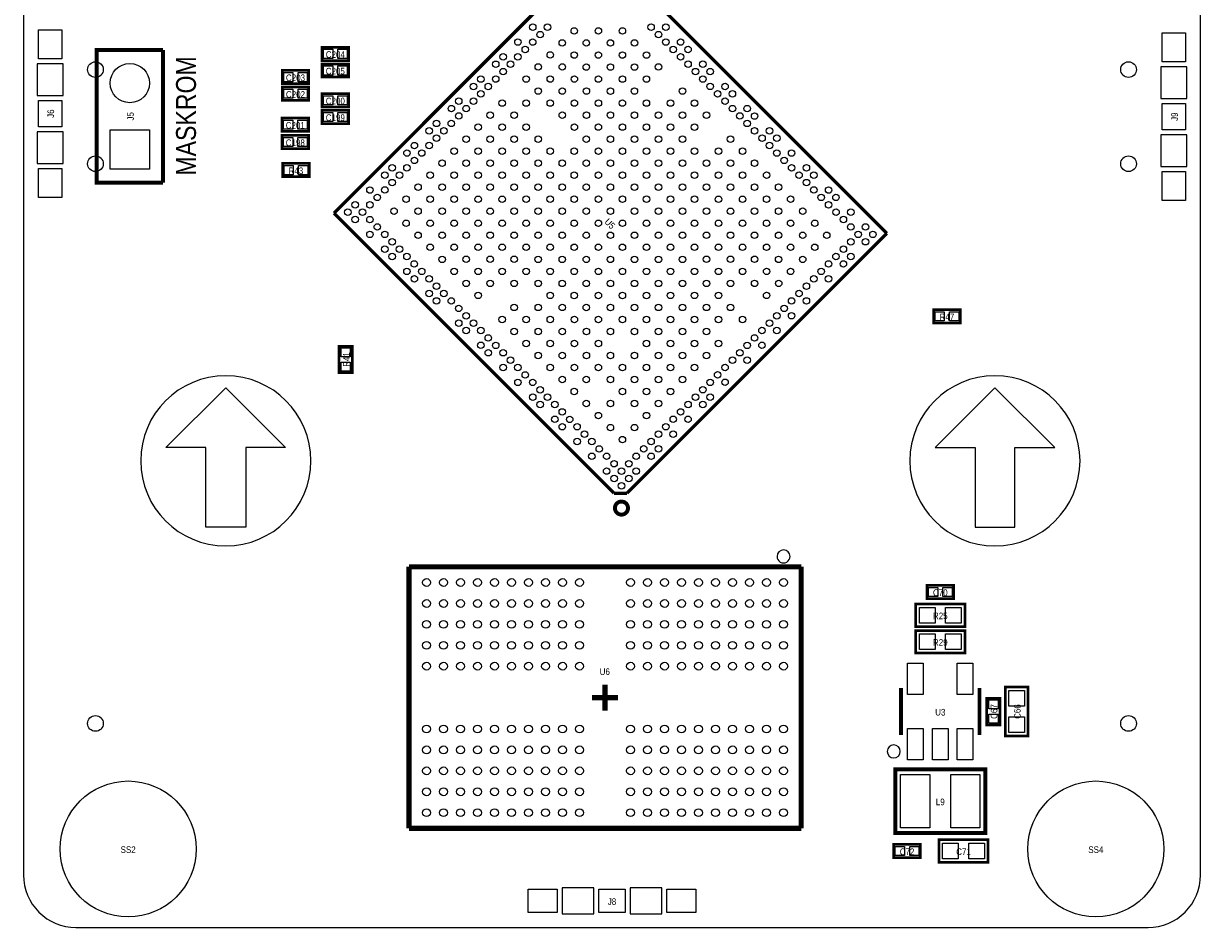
# Model space of a CAD drawing. Extents: x 0 to 45, y 0 to 62.
# Tile 1 of 2: x 0 to 45, y 0 to 34.6. Entities that reach past the tile are written whole.
import ezdxf
from ezdxf.enums import TextEntityAlignment as Align

# ---------------------------------------------------------------- set-up
doc = ezdxf.new("R2010")
doc.units = 0
for name, color, linetype in [('BG_OUTLINE', 92, 'CONTINUOUS'), ('BG_SILKSCREEN_TOP', 30, 'CONTINUOUS'), ('PG_SILKSCREEN_TOP', 253, 'CONTINUOUS'), ('PIN_TOP', 92, 'CONTINUOUS'), ('RD_SILKSCREEN_TOP', 7, 'CONTINUOUS')]:
    doc.layers.add(name, color=color, linetype=linetype)

msp = doc.modelspace()

# ---------------------------------------------------------------- linework, layer by layer
at = {"layer": 'BG_OUTLINE'}
msp.add_lwpolyline([(42.999914, 0, 0.414214), (44.99991, 1.999996), (44.99991, 59.99988, 0.414214), (42.999914, 61.999876), (1.999996, 61.999876, 0.414214), (0, 59.99988), (0, 1.999996, 0.414214), (1.999996, 0), (41.999916, 0)], format="xyb", close=True, dxfattribs=at)
at = {"layer": 'BG_SILKSCREEN_TOP'}
for points in [[(10.9855, 17.84096, 1), (4.480052, 17.84096, 1)], [(40.395144, 17.84096, 1), (33.889696, 17.84096, 1)]]:
    msp.add_lwpolyline(points, format="xyb", close=True, dxfattribs=at)
for points in [[(8.494776, 15.30096), (6.970776, 15.30096), (6.970776, 18.34896), (5.446776, 18.34896), (7.732776, 20.63496), (10.018776, 18.34896), (8.494776, 18.34896)], [(36.38042, 15.30096), (37.90442, 15.30096), (37.90442, 18.34896), (39.42842, 18.34896), (37.14242, 20.63496), (34.85642, 18.34896), (36.38042, 18.34896)]]:
    msp.add_lwpolyline(points, close=True, dxfattribs=at)
at = {"layer": 'PG_SILKSCREEN_TOP'}
for points, const_width in [([(11.866118, 27.311858), (22.04974, 37.49548)], 0.127), ([(22.04974, 37.49548), (33.009078, 26.536142)], 0.127), ([(5.334, 28.4734), (2.794, 28.4734), (2.794, 33.5534), (5.334, 33.5534)], 0.150114), ([(5.334, 28.4734), (5.334, 33.5534)], 0.150114), ([(12.429998, 33.655), (11.413998, 33.655), (11.413998, 33.147), (12.429998, 33.147), (12.429998, 33.655)], 0.1016), ([(12.429998, 33.02), (11.413998, 33.02), (11.413998, 32.512), (12.429998, 32.512), (12.429998, 33.02)], 0.1016), ([(10.905998, 32.766), (9.889998, 32.766), (9.889998, 32.258), (10.905998, 32.258), (10.905998, 32.766)], 0.1016), ([(10.905998, 32.131), (9.889998, 32.131), (9.889998, 31.623), (10.905998, 31.623), (10.905998, 32.131)], 0.1016), ([(12.429998, 31.877), (11.413998, 31.877), (11.413998, 31.369), (12.429998, 31.369), (12.429998, 31.877)], 0.1016), ([(12.429998, 31.242), (11.413998, 31.242), (11.413998, 30.734), (12.429998, 30.734), (12.429998, 31.242)], 0.1016), ([(10.898632, 30.948376), (9.882632, 30.948376), (9.882632, 30.440376), (10.898632, 30.440376), (10.898632, 30.948376)], 0.1016), ([(10.898632, 30.282388), (9.882632, 30.282388), (9.882632, 29.774388), (10.898632, 29.774388), (10.898632, 30.282388)], 0.1016), ([(10.922, 29.21), (9.906, 29.21), (9.906, 28.702), (10.922, 28.702), (10.922, 29.21)], 0.1016), ([(22.577806, 16.600424), (11.866118, 27.311858)], 0.127), ([(33.009078, 26.536142), (23.07336, 16.600424)], 0.127), ([(34.798, 23.114), (35.814, 23.114), (35.814, 23.622), (34.798, 23.622), (34.798, 23.114)], 0.1016), ([(12.065, 22.225), (12.065, 21.209), (12.573, 21.209), (12.573, 22.225), (12.065, 22.225)], 0.1016), ([(23.07336, 16.600424), (22.577806, 16.600424)], 0.127), ([(14.734286, 3.78841), (14.734286, 13.78839)], 0.199898), ([(14.734286, 13.78839), (29.73451, 13.78839)], 0.199898), ([(29.73451, 13.78839), (29.73451, 3.78841)], 0.199898), ([(34.544, 12.573), (35.56, 12.573), (35.56, 13.081), (34.544, 13.081), (34.544, 12.573)], 0.1016), ([(34.1122, 12.3698), (35.9918, 12.3698), (35.9918, 11.5062), (34.1122, 11.5062), (34.1122, 12.3698)], 0.1016), ([(34.1122, 11.3538), (35.9918, 11.3538), (35.9918, 10.4902), (34.1122, 10.4902), (34.1122, 11.3538)], 0.1016), ([(22.234398, 9.288526), (22.234398, 8.7884)], 0.199898), ([(33.551876, 7.355078), (33.551876, 9.154922)], 0.150114), ([(36.552124, 9.154922), (36.552124, 7.355078)], 0.150114), ([(38.4048, 9.1948), (38.4048, 7.3152), (37.5412, 7.3152), (37.5412, 9.1948), (38.4048, 9.1948)], 0.1016), ([(21.734272, 8.7884), (22.234398, 8.7884)], 0.199898), ([(22.234398, 8.7884), (22.734524, 8.7884)], 0.199898), ([(22.234398, 8.7884), (22.234398, 8.288274)], 0.199898), ([(36.83, 8.763), (36.83, 7.747), (37.338, 7.747), (37.338, 8.763), (36.83, 8.763)], 0.1016), ([(36.770818, 6.04901), (33.333182, 6.04901), (33.333182, 3.608832), (36.771072, 3.608832), (36.771072, 6.04901), (36.770818, 6.04901)], 0.1524), ([(29.73451, 3.78841), (14.734286, 3.78841)], 0.199898), ([(34.29, 3.175), (33.274, 3.175), (33.274, 2.667), (34.29, 2.667), (34.29, 3.175)], 0.1016), ([(35.0012, 3.3528), (36.8808, 3.3528), (36.8808, 2.4892), (35.0012, 2.4892), (35.0012, 3.3528)], 0.1016)]:
    msp.add_lwpolyline(points, dxfattribs=dict(at, const_width=const_width))
for points in [[(1.516126, 33.01492), (0.515874, 33.01492), (0.515874, 31.815024), (1.516126, 31.815024)], [(43.483784, 31.699962), (44.484036, 31.699962), (44.484036, 32.899858), (43.483784, 32.899858)], [(1.516126, 30.414976), (0.515874, 30.414976), (0.515874, 29.21508), (1.516126, 29.21508)], [(43.483784, 29.100018), (44.484036, 29.100018), (44.484036, 30.299914), (43.483784, 30.299914)], [(20.599908, 1.516126), (20.599908, 0.515874), (21.799804, 0.515874), (21.799804, 1.516126)], [(23.199852, 1.516126), (23.199852, 0.515874), (24.399748, 0.515874), (24.399748, 1.516126)]]:
    msp.add_lwpolyline(points, close=True, dxfattribs=at)
at = {"layer": 'PG_SILKSCREEN_TOP', "const_width": 0.150114}
msp.add_lwpolyline([(23.111714, 16.034512, 1.000174), (22.612096, 16.034512, 0.999826), (23.111714, 16.034512)], format="xyb", dxfattribs=at)
at = {"layer": 'PG_SILKSCREEN_TOP'}
for points in [[(29.309314, 14.18844, 1), (28.809482, 14.18836, 1)], [(33.523936, 6.731, 1), (33.02406, 6.73094, 1)]]:
    msp.add_lwpolyline(points, format="xyb", close=True, dxfattribs=at)
at = {"layer": 'PIN_TOP'}
for points in [[(0.566039, 34.315019), (1.465961, 34.315019), (1.465961, 33.214945), (0.566039, 33.214945)], [(44.433871, 33.099883), (43.533949, 33.099883), (43.533949, 34.199957), (44.433871, 34.199957)], [(11.821922, 33.576006), (11.821922, 33.225994), (11.47191, 33.225994), (11.47191, 33.576006)], [(12.372086, 33.576006), (12.372086, 33.225994), (12.022074, 33.225994), (12.022074, 33.576006)], [(11.821922, 32.941006), (11.821922, 32.590994), (11.47191, 32.590994), (11.47191, 32.941006)], [(12.372086, 32.941006), (12.372086, 32.590994), (12.022074, 32.590994), (12.022074, 32.941006)], [(10.297922, 32.687006), (10.297922, 32.336994), (9.94791, 32.336994), (9.94791, 32.687006)], [(10.848086, 32.687006), (10.848086, 32.336994), (10.498074, 32.336994), (10.498074, 32.687006)], [(10.297922, 32.052006), (10.297922, 31.701994), (9.94791, 31.701994), (9.94791, 32.052006)], [(10.848086, 32.052006), (10.848086, 31.701994), (10.498074, 31.701994), (10.498074, 32.052006)], [(0.566039, 31.614999), (1.465961, 31.614999), (1.465961, 30.615001), (0.566039, 30.615001)], [(11.821922, 31.798006), (11.821922, 31.447994), (11.47191, 31.447994), (11.47191, 31.798006)], [(12.372086, 31.798006), (12.372086, 31.447994), (12.022074, 31.447994), (12.022074, 31.798006)], [(11.821922, 31.163006), (11.821922, 30.812994), (11.47191, 30.812994), (11.47191, 31.163006)], [(12.372086, 31.163006), (12.372086, 30.812994), (12.022074, 30.812994), (12.022074, 31.163006)], [(44.433871, 30.499939), (43.533949, 30.499939), (43.533949, 31.499937), (44.433871, 31.499937)], [(10.290556, 30.869382), (10.290556, 30.51937), (9.940544, 30.51937), (9.940544, 30.869382)], [(10.84072, 30.869382), (10.84072, 30.51937), (10.490708, 30.51937), (10.490708, 30.869382)], [(4.814062, 28.993338), (3.313938, 28.993338), (3.313938, 30.493462), (4.814062, 30.493462)], [(10.290556, 30.203394), (10.290556, 29.853382), (9.940544, 29.853382), (9.940544, 30.203394)], [(10.84072, 30.203394), (10.84072, 29.853382), (10.490708, 29.853382), (10.490708, 30.203394)], [(0.566039, 29.015055), (1.465961, 29.015055), (1.465961, 27.914981), (0.566039, 27.914981)], [(10.313924, 29.131006), (10.313924, 28.780994), (9.963912, 28.780994), (9.963912, 29.131006)], [(10.864088, 29.131006), (10.864088, 28.780994), (10.514076, 28.780994), (10.514076, 29.131006)], [(44.433871, 27.799919), (43.533949, 27.799919), (43.533949, 28.899993), (44.433871, 28.899993)], [(34.855912, 23.192994), (34.855912, 23.543006), (35.205924, 23.543006), (35.205924, 23.192994)], [(35.406076, 23.192994), (35.406076, 23.543006), (35.756088, 23.543006), (35.756088, 23.192994)], [(12.143994, 22.167088), (12.494006, 22.167088), (12.494006, 21.817076), (12.143994, 21.817076)], [(12.143994, 21.616924), (12.494006, 21.616924), (12.494006, 21.266912), (12.143994, 21.266912)], [(34.601912, 12.651994), (34.601912, 13.002006), (34.951924, 13.002006), (34.951924, 12.651994)], [(35.152076, 12.651994), (35.152076, 13.002006), (35.502088, 13.002006), (35.502088, 12.651994)], [(34.252408, 11.63828), (34.252408, 12.23772), (34.851848, 12.23772), (34.851848, 11.63828)], [(35.252152, 11.63828), (35.252152, 12.23772), (35.851592, 12.23772), (35.851592, 11.63828)], [(34.252408, 10.62228), (34.252408, 11.22172), (34.851848, 11.22172), (34.851848, 10.62228)], [(35.252152, 10.62228), (35.252152, 11.22172), (35.851592, 11.22172), (35.851592, 10.62228)], [(33.80232, 8.905494), (33.80232, 10.104374), (34.40176, 10.104374), (34.40176, 8.905494)], [(35.70224, 8.905494), (35.70224, 10.104374), (36.30168, 10.104374), (36.30168, 8.905494)], [(37.67328, 9.054592), (38.27272, 9.054592), (38.27272, 8.455152), (37.67328, 8.455152)], [(36.908994, 8.705088), (37.259006, 8.705088), (37.259006, 8.355076), (36.908994, 8.355076)], [(36.908994, 8.154924), (37.259006, 8.154924), (37.259006, 7.804912), (36.908994, 7.804912)], [(37.67328, 8.054848), (38.27272, 8.054848), (38.27272, 7.455408), (37.67328, 7.455408)], [(33.80232, 6.405626), (33.80232, 7.604506), (34.40176, 7.604506), (34.40176, 6.405626)], [(34.75228, 6.405626), (34.75228, 7.604506), (35.35172, 7.604506), (35.35172, 6.405626)], [(35.70224, 6.405626), (35.70224, 7.604506), (36.30168, 7.604506), (36.30168, 6.405626)], [(34.65195, 5.842), (34.65195, 3.81), (33.53435, 3.81), (33.53435, 5.842)], [(36.56965, 5.842), (36.56965, 3.81), (35.45205, 3.81), (35.45205, 5.842)], [(35.141408, 2.62128), (35.141408, 3.22072), (35.740848, 3.22072), (35.740848, 2.62128)], [(36.141152, 2.62128), (36.141152, 3.22072), (36.740592, 3.22072), (36.740592, 2.62128)], [(33.681924, 3.096006), (33.681924, 2.745994), (33.331912, 2.745994), (33.331912, 3.096006)], [(34.232088, 3.096006), (34.232088, 2.745994), (33.882076, 2.745994), (33.882076, 3.096006)], [(19.299682, 0.565912), (19.299682, 1.465834), (20.399756, 1.465834), (20.399756, 0.565912)], [(21.999702, 0.565912), (21.999702, 1.465834), (22.9997, 1.465834), (22.9997, 0.565912)], [(24.599646, 0.565912), (24.599646, 1.465834), (25.69972, 1.465834), (25.69972, 0.565912)]]:
    msp.add_lwpolyline(points, close=True, dxfattribs=at)
for centre, radius in [((19.468846, 34.419032), 0.12446), ((19.750786, 34.136838), 0.12446), ((20.032726, 34.419032), 0.12446), ((21.058124, 34.277046), 0.12446), ((21.977858, 34.277046), 0.12446), ((22.897338, 34.277046), 0.12446), ((23.993094, 34.42081), 0.12446), ((24.276812, 34.136838), 0.12446), ((24.558752, 34.419032), 0.12446), ((18.902934, 33.85312), 0.12446), ((19.466814, 33.85312), 0.12446), ((20.598384, 33.817306), 0.12446), ((21.518118, 33.817306), 0.12446), ((22.437598, 33.817306), 0.12446), ((23.357078, 33.817306), 0.12446), ((24.558752, 33.854898), 0.12446), ((25.12441, 33.85312), 0.12446), ((18.337276, 33.287462), 0.12446), ((18.901156, 33.287462), 0.12446), ((19.184874, 33.57118), 0.12446), ((20.140422, 33.359344), 0.12446), ((21.058124, 33.357566), 0.12446), ((21.977858, 33.357566), 0.12446), ((22.897338, 33.357566), 0.12446), ((23.817072, 33.357566), 0.12446), ((24.84247, 33.57118), 0.12446), ((25.12441, 33.28924), 0.12446), ((25.40635, 33.57118), 0.12446), ((2.750058, 32.800036), 0.299974), ((4.064, 32.2834), 0.750062), ((18.053558, 33.003744), 0.12446), ((18.619216, 33.005522), 0.12446), ((19.680682, 32.89935), 0.12446), ((20.600162, 32.89935), 0.12446), ((21.518118, 32.897572), 0.12446), ((22.437598, 32.897572), 0.12446), ((23.357078, 32.897572), 0.12446), ((24.275034, 32.89935), 0.12446), ((25.408382, 33.005522), 0.12446), ((25.972262, 33.005522), 0.12446), ((42.249852, 32.800036), 0.299974), ((17.487646, 32.437832), 0.12446), ((18.053558, 32.43961), 0.12446), ((18.335498, 32.72155), 0.12446), ((19.220942, 32.43961), 0.12446), ((20.140422, 32.43961), 0.12446), ((21.059902, 32.43961), 0.12446), ((21.977858, 32.437832), 0.12446), ((22.897338, 32.437832), 0.12446), ((23.815294, 32.43961), 0.12446), ((25.690322, 32.723328), 0.12446), ((25.97404, 32.43961), 0.12446), ((26.25598, 32.72155), 0.12446), ((17.205706, 32.155892), 0.12446), ((17.487646, 31.873952), 0.12446), ((17.769586, 32.155892), 0.12446), ((19.680682, 31.97987), 0.12446), ((20.600162, 31.97987), 0.12446), ((21.519896, 31.97987), 0.12446), ((22.437598, 31.978092), 0.12446), ((23.3553, 31.97987), 0.12446), ((25.194514, 31.97987), 0.12446), ((26.25598, 32.15767), 0.12446), ((26.539698, 31.873952), 0.12446), ((26.821638, 32.155892), 0.12446), ((27.103832, 31.873952), 0.12446), ((16.640048, 31.590234), 0.12446), ((17.205706, 31.592012), 0.12446), ((18.301208, 31.52013), 0.12446), ((19.220942, 31.52013), 0.12446), ((20.140422, 31.52013), 0.12446), ((21.059902, 31.52013), 0.12446), ((21.979636, 31.52013), 0.12446), ((22.89556, 31.52013), 0.12446), ((23.815294, 31.52013), 0.12446), ((24.734774, 31.52013), 0.12446), ((25.654254, 31.52013), 0.12446), ((26.821638, 31.592012), 0.12446), ((16.357854, 31.30804), 0.12446), ((16.640048, 31.0261), 0.12446), ((16.921988, 31.30804), 0.12446), ((17.841468, 31.06039), 0.12446), ((18.761202, 31.06039), 0.12446), ((20.600162, 31.06039), 0.12446), ((21.519896, 31.06039), 0.12446), ((22.437598, 31.062168), 0.12446), ((23.3553, 31.06039), 0.12446), ((24.275034, 31.06039), 0.12446), ((25.194514, 31.06039), 0.12446), ((26.113994, 31.06039), 0.12446), ((27.10561, 31.30804), 0.12446), ((27.38755, 31.0261), 0.12446), ((27.66949, 31.30804), 0.12446), ((27.953208, 31.024322), 0.12446), ((15.792196, 30.742382), 0.12446), ((16.356076, 30.742382), 0.12446), ((17.381728, 30.600396), 0.12446), ((18.301208, 30.600396), 0.12446), ((19.220942, 30.600396), 0.12446), ((21.059902, 30.600396), 0.12446), ((21.977858, 30.602428), 0.12446), ((22.897338, 30.602428), 0.12446), ((23.815294, 30.600396), 0.12446), ((24.734774, 30.600396), 0.12446), ((25.654254, 30.600396), 0.12446), ((27.671268, 30.742382), 0.12446), ((15.508478, 30.458664), 0.12446), ((15.790418, 30.176724), 0.12446), ((16.074136, 30.460442), 0.12446), ((16.921988, 30.140656), 0.12446), ((17.841468, 30.140656), 0.12446), ((18.761202, 30.140656), 0.12446), ((19.680682, 30.140656), 0.12446), ((21.518118, 30.142434), 0.12446), ((22.437598, 30.142434), 0.12446), ((23.357078, 30.142434), 0.12446), ((24.275034, 30.140656), 0.12446), ((25.194514, 30.140656), 0.12446), ((27.033728, 30.140656), 0.12446), ((27.953208, 30.460442), 0.12446), ((28.236926, 30.176724), 0.12446), ((28.51912, 30.458664), 0.12446), ((28.80106, 30.176724), 0.12446), ((14.660626, 29.610812), 0.12446), ((14.942566, 29.892752), 0.12446), ((15.22476, 29.610812), 0.12446), ((15.508478, 29.894784), 0.12446), ((16.462248, 29.680916), 0.12446), ((17.381728, 29.680916), 0.12446), ((18.301208, 29.680916), 0.12446), ((19.220942, 29.680916), 0.12446), ((20.140422, 29.680916), 0.12446), ((21.058124, 29.682694), 0.12446), ((21.977858, 29.682694), 0.12446), ((22.897338, 29.682694), 0.12446), ((23.817072, 29.682694), 0.12446), ((24.734774, 29.680916), 0.12446), ((25.654254, 29.680916), 0.12446), ((26.573988, 29.680916), 0.12446), ((27.493468, 29.680916), 0.12446), ((28.51912, 29.894784), 0.12446), ((28.802838, 29.610812), 0.12446), ((29.366718, 29.610812), 0.12446), ((2.750058, 29.19984), 0.299974), ((14.942566, 29.328872), 0.12446), ((16.002254, 29.221176), 0.12446), ((16.921988, 29.221176), 0.12446), ((17.841468, 29.221176), 0.12446), ((18.761202, 29.221176), 0.12446), ((19.680682, 29.221176), 0.12446), ((20.598384, 29.222954), 0.12446), ((21.518118, 29.222954), 0.12446), ((22.437598, 29.222954), 0.12446), ((23.357078, 29.222954), 0.12446), ((24.276812, 29.222954), 0.12446), ((25.194514, 29.221176), 0.12446), ((26.113994, 29.221176), 0.12446), ((27.033728, 29.221176), 0.12446), ((27.953208, 29.221176), 0.12446), ((29.084778, 29.328872), 0.12446), ((42.249852, 29.19984), 0.299974), ((13.81125, 28.761436), 0.12446), ((14.094968, 29.045154), 0.12446), ((14.376908, 28.763214), 0.12446), ((14.658848, 29.045154), 0.12446), ((15.544292, 28.763214), 0.12446), ((16.462248, 28.761436), 0.12446), ((17.381728, 28.761436), 0.12446), ((18.301208, 28.761436), 0.12446), ((19.220942, 28.761436), 0.12446), ((20.138644, 28.763214), 0.12446), ((21.058124, 28.763214), 0.12446), ((21.977858, 28.763214), 0.12446), ((22.897338, 28.763214), 0.12446), ((23.817072, 28.763214), 0.12446), ((24.736552, 28.763214), 0.12446), ((25.654254, 28.761436), 0.12446), ((26.573988, 28.761436), 0.12446), ((27.493468, 28.761436), 0.12446), ((28.412948, 28.761436), 0.12446), ((29.368496, 29.045154), 0.12446), ((29.650436, 28.763214), 0.12446), ((29.93263, 29.045154), 0.12446), ((30.216348, 28.761436), 0.12446), ((14.09319, 28.479496), 0.12446), ((15.084552, 28.303474), 0.12446), ((16.004032, 28.303474), 0.12446), ((16.921988, 28.301696), 0.12446), ((17.841468, 28.301696), 0.12446), ((18.761202, 28.301696), 0.12446), ((19.678904, 28.303474), 0.12446), ((20.598384, 28.303474), 0.12446), ((21.518118, 28.303474), 0.12446), ((22.437598, 28.303474), 0.12446), ((23.357078, 28.303474), 0.12446), ((24.276812, 28.303474), 0.12446), ((25.196292, 28.303474), 0.12446), ((26.113994, 28.301696), 0.12446), ((27.033728, 28.301696), 0.12446), ((27.953208, 28.301696), 0.12446), ((28.871164, 28.303474), 0.12446), ((29.934408, 28.479496), 0.12446), ((13.245338, 28.195524), 0.12446), ((13.527278, 27.913584), 0.12446), ((13.81125, 28.197302), 0.12446), ((14.624812, 27.84348), 0.12446), ((15.544292, 27.84348), 0.12446), ((16.464026, 27.84348), 0.12446), ((17.381728, 27.841702), 0.12446), ((18.301208, 27.841702), 0.12446), ((19.219164, 27.84348), 0.12446), ((20.138644, 27.84348), 0.12446), ((21.058124, 27.84348), 0.12446), ((21.977858, 27.84348), 0.12446), ((22.897338, 27.84348), 0.12446), ((23.817072, 27.84348), 0.12446), ((24.736552, 27.84348), 0.12446), ((25.656032, 27.84348), 0.12446), ((26.573988, 27.841702), 0.12446), ((27.493468, 27.841702), 0.12446), ((28.41117, 27.84348), 0.12446), ((29.330904, 27.84348), 0.12446), ((30.216348, 28.197302), 0.12446), ((30.500066, 27.913584), 0.12446), ((30.782006, 28.195524), 0.12446), ((31.063946, 27.913584), 0.12446), ((12.39774, 27.347926), 0.12446), ((12.67968, 27.629866), 0.12446), ((12.96162, 27.347926), 0.12446), ((13.245338, 27.631644), 0.12446), ((14.165072, 27.38374), 0.12446), ((15.084552, 27.38374), 0.12446), ((16.004032, 27.38374), 0.12446), ((16.923766, 27.38374), 0.12446), ((17.841468, 27.381962), 0.12446), ((18.75917, 27.38374), 0.12446), ((19.678904, 27.38374), 0.12446), ((20.598384, 27.38374), 0.12446), ((21.518118, 27.38374), 0.12446), ((22.437598, 27.38374), 0.12446), ((23.357078, 27.38374), 0.12446), ((24.276812, 27.38374), 0.12446), ((25.196292, 27.38374), 0.12446), ((26.116026, 27.38374), 0.12446), ((27.033728, 27.381962), 0.12446), ((27.95143, 27.38374), 0.12446), ((28.871164, 27.38374), 0.12446), ((29.790644, 27.38374), 0.12446), ((30.782006, 27.631644), 0.12446), ((31.065724, 27.347926), 0.12446), ((31.629858, 27.347926), 0.12446), ((12.67968, 27.065986), 0.12446), ((13.245338, 27.064208), 0.12446), ((14.624812, 26.924), 0.12446), ((15.544292, 26.924), 0.12446), ((16.464026, 26.924), 0.12446), ((17.383506, 26.924), 0.12446), ((18.29943, 26.924), 0.12446), ((19.219164, 26.924), 0.12446), ((20.138644, 26.924), 0.12446), ((21.058124, 26.924), 0.12446), ((21.977858, 26.924), 0.12446), ((22.897338, 26.924), 0.12446), ((23.817072, 26.924), 0.12446), ((24.736552, 26.924), 0.12446), ((25.656032, 26.924), 0.12446), ((26.575766, 26.924), 0.12446), ((27.49169, 26.924), 0.12446), ((28.41117, 26.924), 0.12446), ((29.330904, 26.924), 0.12446), ((30.250384, 26.924), 0.12446), ((31.347918, 27.065986), 0.12446), ((13.245338, 26.500074), 0.12446), ((13.527278, 26.782014), 0.12446), ((13.809472, 26.500074), 0.12446), ((15.084552, 26.46426), 0.12446), ((16.004032, 26.46426), 0.12446), ((16.923766, 26.46426), 0.12446), ((17.841468, 26.466038), 0.12446), ((18.75917, 26.46426), 0.12446), ((19.678904, 26.46426), 0.12446), ((20.598384, 26.46426), 0.12446), ((21.518118, 26.46426), 0.12446), ((22.437598, 26.46426), 0.12446), ((23.357078, 26.46426), 0.12446), ((24.276812, 26.46426), 0.12446), ((25.196292, 26.46426), 0.12446), ((26.116026, 26.46426), 0.12446), ((27.033728, 26.466038), 0.12446), ((27.95143, 26.46426), 0.12446), ((28.871164, 26.46426), 0.12446), ((29.790644, 26.46426), 0.12446), ((30.710124, 26.46426), 0.12446), ((31.629858, 26.783792), 0.12446), ((31.913576, 26.500074), 0.12446), ((32.195516, 26.782014), 0.12446), ((32.477456, 26.500074), 0.12446), ((14.09319, 26.216356), 0.12446), ((15.544292, 26.00452), 0.12446), ((16.464026, 26.00452), 0.12446), ((17.381728, 26.006298), 0.12446), ((18.301208, 26.006298), 0.12446), ((19.219164, 26.00452), 0.12446), ((20.138644, 26.00452), 0.12446), ((21.058124, 26.00452), 0.12446), ((21.977858, 26.00452), 0.12446), ((22.897338, 26.00452), 0.12446), ((23.817072, 26.00452), 0.12446), ((24.736552, 26.00452), 0.12446), ((25.656032, 26.00452), 0.12446), ((26.573988, 26.006298), 0.12446), ((27.493468, 26.006298), 0.12446), ((28.41117, 26.00452), 0.12446), ((29.330904, 26.00452), 0.12446), ((30.250384, 26.00452), 0.12446), ((31.629858, 26.216356), 0.12446), ((32.195516, 26.218134), 0.12446), ((13.81125, 25.934416), 0.12446), ((14.09319, 25.652476), 0.12446), ((14.37513, 25.934416), 0.12446), ((14.658848, 25.650698), 0.12446), ((16.004032, 25.544526), 0.12446), ((16.921988, 25.546304), 0.12446), ((17.841468, 25.546304), 0.12446), ((18.761202, 25.546304), 0.12446), ((19.678904, 25.544526), 0.12446), ((20.598384, 25.544526), 0.12446), ((21.518118, 25.544526), 0.12446), ((22.437598, 25.544526), 0.12446), ((23.357078, 25.544526), 0.12446), ((24.276812, 25.544526), 0.12446), ((25.196292, 25.544526), 0.12446), ((26.113994, 25.546304), 0.12446), ((27.033728, 25.546304), 0.12446), ((27.953208, 25.546304), 0.12446), ((28.871164, 25.544526), 0.12446), ((29.790644, 25.544526), 0.12446), ((31.063946, 25.650698), 0.12446), ((31.347918, 25.934416), 0.12446), ((31.629858, 25.652476), 0.12446), ((14.658848, 25.086564), 0.12446), ((14.940788, 25.368504), 0.12446), ((15.22476, 25.084786), 0.12446), ((16.462248, 25.086564), 0.12446), ((17.381728, 25.086564), 0.12446), ((18.301208, 25.086564), 0.12446), ((19.220942, 25.086564), 0.12446), ((20.138644, 25.084786), 0.12446), ((21.058124, 25.084786), 0.12446), ((21.977858, 25.084786), 0.12446), ((22.897338, 25.084786), 0.12446), ((23.817072, 25.084786), 0.12446), ((24.736552, 25.084786), 0.12446), ((25.654254, 25.086564), 0.12446), ((26.573988, 25.086564), 0.12446), ((27.493468, 25.086564), 0.12446), ((28.412948, 25.086564), 0.12446), ((29.330904, 25.084786), 0.12446), ((30.498288, 25.084786), 0.12446), ((30.782006, 25.368504), 0.12446), ((31.345886, 25.368504), 0.12446), ((14.942566, 24.802846), 0.12446), ((15.5067, 24.802846), 0.12446), ((16.921988, 24.626824), 0.12446), ((17.841468, 24.626824), 0.12446), ((18.761202, 24.626824), 0.12446), ((19.680682, 24.626824), 0.12446), ((25.194514, 24.626824), 0.12446), ((26.113994, 24.626824), 0.12446), ((27.033728, 24.626824), 0.12446), ((27.953208, 24.626824), 0.12446), ((28.872942, 24.626824), 0.12446), ((30.216348, 24.802846), 0.12446), ((30.780228, 24.802846), 0.12446), ((15.508478, 24.237188), 0.12446), ((15.790418, 24.519128), 0.12446), ((16.072358, 24.237188), 0.12446), ((20.598384, 24.625046), 0.12446), ((21.518118, 24.625046), 0.12446), ((22.437598, 24.625046), 0.12446), ((23.357078, 24.625046), 0.12446), ((24.276812, 24.625046), 0.12446), ((29.650436, 24.237188), 0.12446), ((29.93263, 24.519128), 0.12446), ((15.790418, 23.955248), 0.12446), ((16.356076, 23.953216), 0.12446), ((17.381728, 24.167084), 0.12446), ((20.140422, 24.167084), 0.12446), ((21.058124, 24.165306), 0.12446), ((21.977858, 24.165306), 0.12446), ((22.897338, 24.165306), 0.12446), ((23.817072, 24.165306), 0.12446), ((24.734774, 24.167084), 0.12446), ((25.654254, 24.167084), 0.12446), ((26.573988, 24.167084), 0.12446), ((28.412948, 24.167084), 0.12446), ((29.366718, 23.953216), 0.12446), ((29.93263, 23.955248), 0.12446), ((16.63827, 23.671276), 0.12446), ((16.921988, 23.387558), 0.12446), ((18.761202, 23.707344), 0.12446), ((19.680682, 23.707344), 0.12446), ((20.600162, 23.707344), 0.12446), ((21.518118, 23.705566), 0.12446), ((22.437598, 23.705566), 0.12446), ((23.357078, 23.705566), 0.12446), ((24.275034, 23.707344), 0.12446), ((25.194514, 23.707344), 0.12446), ((26.113994, 23.707344), 0.12446), ((27.033728, 23.707344), 0.12446), ((28.80106, 23.387558), 0.12446), ((29.084778, 23.671276), 0.12446), ((29.366718, 23.389336), 0.12446), ((16.640048, 23.105618), 0.12446), ((17.203928, 23.105618), 0.12446), ((18.301208, 23.247604), 0.12446), ((19.220942, 23.247604), 0.12446), ((20.140422, 23.247604), 0.12446), ((21.059902, 23.247604), 0.12446), ((21.977858, 23.245572), 0.12446), ((22.897338, 23.245572), 0.12446), ((23.815294, 23.247604), 0.12446), ((24.734774, 23.247604), 0.12446), ((25.654254, 23.247604), 0.12446), ((26.573988, 23.247604), 0.12446), ((27.493468, 23.247604), 0.12446), ((28.51912, 23.105618), 0.12446), ((16.921988, 22.823678), 0.12446), ((17.487646, 22.8219), 0.12446), ((17.769586, 22.53996), 0.12446), ((18.761202, 22.78761), 0.12446), ((19.680682, 22.78761), 0.12446), ((20.600162, 22.78761), 0.12446), ((21.519896, 22.78761), 0.12446), ((22.437598, 22.785832), 0.12446), ((23.3553, 22.78761), 0.12446), ((24.275034, 22.78761), 0.12446), ((25.194514, 22.78761), 0.12446), ((26.113994, 22.78761), 0.12446), ((27.953208, 22.53996), 0.12446), ((28.235148, 22.8219), 0.12446), ((28.80106, 22.823678), 0.12446), ((17.487646, 22.257766), 0.12446), ((17.771364, 21.974048), 0.12446), ((18.053558, 22.255988), 0.12446), ((18.335498, 21.974048), 0.12446), ((19.220942, 22.32787), 0.12446), ((20.140422, 22.32787), 0.12446), ((21.059902, 22.32787), 0.12446), ((21.979636, 22.32787), 0.12446), ((23.815294, 22.32787), 0.12446), ((24.734774, 22.32787), 0.12446), ((25.654254, 22.32787), 0.12446), ((26.573988, 22.32787), 0.12446), ((27.38755, 21.974048), 0.12446), ((27.66949, 22.255988), 0.12446), ((28.235148, 22.257766), 0.12446), ((18.619216, 21.69033), 0.12446), ((19.680682, 21.86813), 0.12446), ((20.600162, 21.86813), 0.12446), ((21.519896, 21.86813), 0.12446), ((22.437598, 21.869908), 0.12446), ((23.3553, 21.86813), 0.12446), ((24.275034, 21.86813), 0.12446), ((25.194514, 21.86813), 0.12446), ((26.113994, 21.86813), 0.12446), ((27.10561, 21.692108), 0.12446), ((27.66949, 21.692108), 0.12446), ((18.337276, 21.40839), 0.12446), ((18.901156, 21.40839), 0.12446), ((19.184874, 21.124672), 0.12446), ((20.140422, 21.40839), 0.12446), ((21.059902, 21.40839), 0.12446), ((21.977858, 21.410168), 0.12446), ((22.897338, 21.410168), 0.12446), ((23.815294, 21.40839), 0.12446), ((24.734774, 21.40839), 0.12446), ((25.654254, 21.40839), 0.12446), ((26.539698, 21.12645), 0.12446), ((26.821638, 21.40839), 0.12446), ((18.902934, 20.842478), 0.12446), ((19.466814, 20.842478), 0.12446), ((20.600162, 20.94865), 0.12446), ((21.518118, 20.950428), 0.12446), ((22.437598, 20.950428), 0.12446), ((23.357078, 20.950428), 0.12446), ((24.275034, 20.94865), 0.12446), ((25.194514, 20.94865), 0.12446), ((26.25598, 20.842478), 0.12446), ((26.821638, 20.844256), 0.12446), ((19.468846, 20.27682), 0.12446), ((19.750786, 20.55876), 0.12446), ((20.032726, 20.27682), 0.12446), ((21.058124, 20.490434), 0.12446), ((22.897338, 20.490434), 0.12446), ((23.817072, 20.490434), 0.12446), ((24.734774, 20.488656), 0.12446), ((25.690322, 20.27682), 0.12446), ((25.97404, 20.560538), 0.12446), ((26.25598, 20.278598), 0.12446), ((19.750786, 19.99488), 0.12446), ((20.316444, 19.993102), 0.12446), ((20.598384, 19.711162), 0.12446), ((21.518118, 20.030694), 0.12446), ((22.437598, 20.030694), 0.12446), ((23.357078, 20.030694), 0.12446), ((24.276812, 20.030694), 0.12446), ((25.12441, 19.711162), 0.12446), ((25.408382, 19.99488), 0.12446), ((25.972262, 19.99488), 0.12446), ((20.316444, 19.428968), 0.12446), ((20.882102, 19.42719), 0.12446), ((21.977858, 19.570954), 0.12446), ((23.817072, 19.570954), 0.12446), ((24.84247, 19.428968), 0.12446), ((25.40635, 19.428968), 0.12446), ((20.600162, 19.14525), 0.12446), ((21.164296, 19.14525), 0.12446), ((21.448014, 18.861532), 0.12446), ((22.437598, 19.111214), 0.12446), ((23.357078, 19.111214), 0.12446), ((24.276812, 18.86331), 0.12446), ((24.558752, 19.14525), 0.12446), ((24.840692, 18.86331), 0.12446), ((21.166074, 18.579592), 0.12446), ((21.729954, 18.579592), 0.12446), ((22.897338, 18.651474), 0.12446), ((23.993094, 18.579592), 0.12446), ((21.731732, 18.01368), 0.12446), ((22.013672, 18.295874), 0.12446), ((22.295612, 18.01368), 0.12446), ((23.427182, 18.01368), 0.12446), ((23.7109, 18.297652), 0.12446), ((23.993094, 18.015712), 0.12446), ((24.275034, 18.297652), 0.12446), ((22.295612, 17.4498), 0.12446), ((22.577806, 17.73174), 0.12446), ((22.861524, 17.448022), 0.12446), ((23.145242, 17.73174), 0.12446), ((23.427182, 17.4498), 0.12446), ((22.579584, 17.166082), 0.12446), ((23.143464, 17.166082), 0.12446), ((22.861524, 16.884142), 0.12446), ((15.409418, 13.188442), 0.14986), ((16.059404, 13.188442), 0.14986), ((16.70939, 13.188442), 0.14986), ((17.359376, 13.188442), 0.14986), ((18.009362, 13.188442), 0.14986), ((18.659348, 13.188442), 0.14986), ((19.309334, 13.188442), 0.14986), ((19.95932, 13.188442), 0.14986), ((20.609306, 13.188442), 0.14986), ((21.259292, 13.188442), 0.14986), ((23.209504, 13.188442), 0.14986), ((23.85949, 13.188442), 0.14986), ((24.509476, 13.188442), 0.14986), ((25.159462, 13.188442), 0.14986), ((25.809448, 13.188442), 0.14986), ((26.459434, 13.188442), 0.14986), ((27.10942, 13.188442), 0.14986), ((27.759406, 13.188442), 0.14986), ((28.409392, 13.188442), 0.14986), ((29.059378, 13.188442), 0.14986), ((15.409418, 12.388342), 0.14986), ((16.059404, 12.388342), 0.14986), ((16.70939, 12.388342), 0.14986), ((17.359376, 12.388342), 0.14986), ((18.009362, 12.388342), 0.14986), ((18.659348, 12.388342), 0.14986), ((19.309334, 12.388342), 0.14986), ((19.95932, 12.388342), 0.14986), ((20.609306, 12.388342), 0.14986), ((21.259292, 12.388342), 0.14986), ((23.209504, 12.388342), 0.14986), ((23.85949, 12.388342), 0.14986), ((24.509476, 12.388342), 0.14986), ((25.159462, 12.388342), 0.14986), ((25.809448, 12.388342), 0.14986), ((26.459434, 12.388342), 0.14986), ((27.10942, 12.388342), 0.14986), ((27.759406, 12.388342), 0.14986), ((28.409392, 12.388342), 0.14986), ((29.059378, 12.388342), 0.14986), ((15.409418, 11.588496), 0.14986), ((16.059404, 11.588496), 0.14986), ((16.70939, 11.588496), 0.14986), ((17.359376, 11.588496), 0.14986), ((18.009362, 11.588496), 0.14986), ((18.659348, 11.588496), 0.14986), ((19.309334, 11.588496), 0.14986), ((19.95932, 11.588496), 0.14986), ((20.609306, 11.588496), 0.14986), ((21.259292, 11.588496), 0.14986), ((23.209504, 11.588496), 0.14986), ((23.85949, 11.588496), 0.14986), ((24.509476, 11.588496), 0.14986), ((25.159462, 11.588496), 0.14986), ((25.809448, 11.588496), 0.14986), ((26.459434, 11.588496), 0.14986), ((27.10942, 11.588496), 0.14986), ((27.759406, 11.588496), 0.14986), ((28.409392, 11.588496), 0.14986), ((29.059378, 11.588496), 0.14986), ((15.409418, 10.788396), 0.14986), ((16.059404, 10.788396), 0.14986), ((16.70939, 10.788396), 0.14986), ((17.359376, 10.788396), 0.14986), ((18.009362, 10.788396), 0.14986), ((18.659348, 10.788396), 0.14986), ((19.309334, 10.788396), 0.14986), ((19.95932, 10.788396), 0.14986), ((20.609306, 10.788396), 0.14986), ((21.259292, 10.788396), 0.14986), ((23.209504, 10.788396), 0.14986), ((23.85949, 10.788396), 0.14986), ((24.509476, 10.788396), 0.14986), ((25.159462, 10.788396), 0.14986), ((25.809448, 10.788396), 0.14986), ((26.459434, 10.788396), 0.14986), ((27.10942, 10.788396), 0.14986), ((27.759406, 10.788396), 0.14986), ((28.409392, 10.788396), 0.14986), ((29.059378, 10.788396), 0.14986), ((15.409418, 9.988296), 0.14986), ((16.059404, 9.988296), 0.14986), ((16.70939, 9.988296), 0.14986), ((17.359376, 9.988296), 0.14986), ((18.009362, 9.988296), 0.14986), ((18.659348, 9.988296), 0.14986), ((19.309334, 9.988296), 0.14986), ((19.95932, 9.988296), 0.14986), ((20.609306, 9.988296), 0.14986), ((21.259292, 9.988296), 0.14986), ((23.209504, 9.988296), 0.14986), ((23.85949, 9.988296), 0.14986), ((24.509476, 9.988296), 0.14986), ((25.159462, 9.988296), 0.14986), ((25.809448, 9.988296), 0.14986), ((26.459434, 9.988296), 0.14986), ((27.10942, 9.988296), 0.14986), ((27.759406, 9.988296), 0.14986), ((28.409392, 9.988296), 0.14986), ((29.059378, 9.988296), 0.14986), ((2.750058, 7.799832), 0.299974), ((15.409418, 7.588504), 0.14986), ((16.059404, 7.588504), 0.14986), ((16.70939, 7.588504), 0.14986), ((17.359376, 7.588504), 0.14986), ((18.009362, 7.588504), 0.14986), ((18.659348, 7.588504), 0.14986), ((19.309334, 7.588504), 0.14986), ((19.95932, 7.588504), 0.14986), ((20.609306, 7.588504), 0.14986), ((21.259292, 7.588504), 0.14986), ((23.209504, 7.588504), 0.14986), ((23.85949, 7.588504), 0.14986), ((24.509476, 7.588504), 0.14986), ((25.159462, 7.588504), 0.14986), ((25.809448, 7.588504), 0.14986), ((26.459434, 7.588504), 0.14986), ((27.10942, 7.588504), 0.14986), ((27.759406, 7.588504), 0.14986), ((28.409392, 7.588504), 0.14986), ((29.059378, 7.588504), 0.14986), ((42.249852, 7.799832), 0.299974), ((15.409418, 6.788404), 0.14986), ((16.059404, 6.788404), 0.14986), ((16.70939, 6.788404), 0.14986), ((17.359376, 6.788404), 0.14986), ((18.009362, 6.788404), 0.14986), ((18.659348, 6.788404), 0.14986), ((19.309334, 6.788404), 0.14986), ((19.95932, 6.788404), 0.14986), ((20.609306, 6.788404), 0.14986), ((21.259292, 6.788404), 0.14986), ((23.209504, 6.788404), 0.14986), ((23.85949, 6.788404), 0.14986), ((24.509476, 6.788404), 0.14986), ((25.159462, 6.788404), 0.14986), ((25.809448, 6.788404), 0.14986), ((26.459434, 6.788404), 0.14986), ((27.10942, 6.788404), 0.14986), ((27.759406, 6.788404), 0.14986), ((28.409392, 6.788404), 0.14986), ((29.059378, 6.788404), 0.14986), ((15.409418, 5.988304), 0.14986), ((16.059404, 5.988304), 0.14986), ((16.70939, 5.988304), 0.14986), ((17.359376, 5.988304), 0.14986), ((18.009362, 5.988304), 0.14986), ((18.659348, 5.988304), 0.14986), ((19.309334, 5.988304), 0.14986), ((19.95932, 5.988304), 0.14986), ((20.609306, 5.988304), 0.14986), ((21.259292, 5.988304), 0.14986), ((23.209504, 5.988304), 0.14986), ((23.85949, 5.988304), 0.14986), ((24.509476, 5.988304), 0.14986), ((25.159462, 5.988304), 0.14986), ((25.809448, 5.988304), 0.14986), ((26.459434, 5.988304), 0.14986), ((27.10942, 5.988304), 0.14986), ((27.759406, 5.988304), 0.14986), ((28.409392, 5.988304), 0.14986), ((29.059378, 5.988304), 0.14986), ((3.999992, 2.999994), 2.599944), ((40.999918, 2.999994), 2.599944), ((15.409418, 5.188458), 0.14986), ((16.059404, 5.188458), 0.14986), ((16.70939, 5.188458), 0.14986), ((17.359376, 5.188458), 0.14986), ((18.009362, 5.188458), 0.14986), ((18.659348, 5.188458), 0.14986), ((19.309334, 5.188458), 0.14986), ((19.95932, 5.188458), 0.14986), ((20.609306, 5.188458), 0.14986), ((21.259292, 5.188458), 0.14986), ((23.209504, 5.188458), 0.14986), ((23.85949, 5.188458), 0.14986), ((24.509476, 5.188458), 0.14986), ((25.159462, 5.188458), 0.14986), ((25.809448, 5.188458), 0.14986), ((26.459434, 5.188458), 0.14986), ((27.10942, 5.188458), 0.14986), ((27.759406, 5.188458), 0.14986), ((28.409392, 5.188458), 0.14986), ((29.059378, 5.188458), 0.14986), ((15.409418, 4.388358), 0.14986), ((16.059404, 4.388358), 0.14986), ((16.70939, 4.388358), 0.14986), ((17.359376, 4.388358), 0.14986), ((18.009362, 4.388358), 0.14986), ((18.659348, 4.388358), 0.14986), ((19.309334, 4.388358), 0.14986), ((19.95932, 4.388358), 0.14986), ((20.609306, 4.388358), 0.14986), ((21.259292, 4.388358), 0.14986), ((23.209504, 4.388358), 0.14986), ((23.85949, 4.388358), 0.14986), ((24.509476, 4.388358), 0.14986), ((25.159462, 4.388358), 0.14986), ((25.809448, 4.388358), 0.14986), ((26.459434, 4.388358), 0.14986), ((27.10942, 4.388358), 0.14986), ((27.759406, 4.388358), 0.14986), ((28.409392, 4.388358), 0.14986), ((29.059378, 4.388358), 0.14986)]:
    msp.add_circle(centre, radius, dxfattribs=at)

# ---------------------------------------------------------------- texts
at = {"layer": 'BG_SILKSCREEN_TOP', "width": 0.866667}
msp.add_text('MASKROM', height=0.762, rotation=90, dxfattribs=at).set_placement((6.593586, 28.745942))
at = {"layer": 'RD_SILKSCREEN_TOP', "width": 0.9}
for s, p in [('C204', (11.921998, 33.2486)), ('C205', (11.921998, 32.6136)), ('C203', (10.397998, 32.3596)), ('C202', (10.397998, 31.7246)), ('C200', (11.921998, 31.4706)), ('C199', (11.921998, 30.8356)), ('C201', (10.390632, 30.541976)), ('C198', (10.390632, 29.875988)), ('R43', (10.414, 28.8036)), ('R47', (35.306, 23.2156)), ('C70', (35.052, 12.6746)), ('R25', (35.052, 11.7856)), ('R29', (35.052, 10.7696)), ('U6', (22.225, 9.652)), ('U3', (35.052, 8.1026)), ('L9', (35.052, 4.6736)), ('SS2', (3.999992, 2.847594)), ('C72', (33.782, 2.7686)), ('C71', (35.941, 2.7686)), ('SS4', (40.999918, 2.847594)), ('J8', (22.499828, 0.8636))]:
    msp.add_text(s, height=0.254, dxfattribs=at).set_placement(p, align=Align.CENTER)
for s, rotation, p in [('J6', 90, (1.1684, 31.115)), ('J5', 90, (4.2164, 31.0134)), ('J9', 90, (44.13631, 30.999938)), ('U5', 315, (22.329648, 26.816558)), ('R41', 90, (12.4714, 21.717)), ('C67', 90, (37.2364, 8.255)), ('C66', 90, (38.1254, 8.255))]:
    msp.add_text(s, height=0.254, rotation=rotation, dxfattribs=at).set_placement(p, align=Align.CENTER)

doc.saveas('drawing.dxf')
